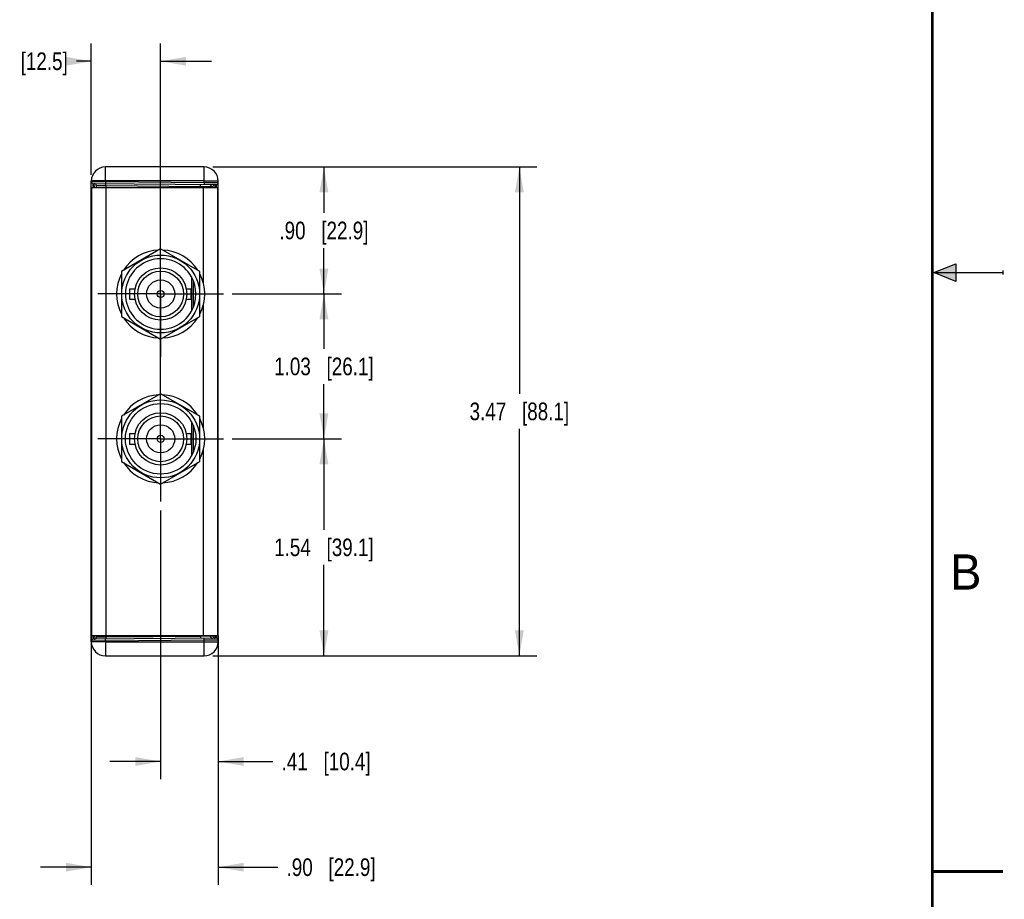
# Model space of a CAD drawing. Header units: inches. Extents: x 0 to 22, y 0 to 17.
# Tile 21 of 26: x 15 to 22, y 4.1 to 10.3. Entities that reach past the tile are written whole.
import ezdxf

# ---------------------------------------------------------------- set-up
doc = ezdxf.new("R2010")
doc.units = ezdxf.units.IN
doc.header["$LTSCALE"] = 1.21
doc.header["$MEASUREMENT"] = 0
doc.linetypes.add('CENTER', pattern=[0.6, 0.375, -0.075, 0.075, -0.075])
doc.layers.get('0').update_dxf_attribs({"linetype": 'CONTINUOUS'})
for name, color, linetype in [('02___PRT_ALL_AXES', 7, 'CONTINUOUS'), ('DEFAULT_1', 7, 'CENTER'), ('DIMENSIONS', 7, 'CONTINUOUS')]:
    doc.layers.add(name, color=color, linetype=linetype)
doc.styles.get("Standard").update_dxf_attribs({"font": 'txt', "width": 0.8})
doc.styles.add('TEXTSTYLE_2', font='txt')
doc.dimstyles.new('DIMSTYLE_1', dxfattribs={"dimtxt": 0.125, "dimasz": 0.18, "dimexe": 0.125, "dimexo": 0.0625, "dimgap": 0.0625, "dimtad": 0, "dimtih": 1, "dimtoh": 1, "dimzin": 4, "dimdsep": 46, "dimtxsty": 'STANDARD', "dimblk": '_FILLED', "dimblk1": '_FILLED', "dimblk2": '_FILLED', "dimcen": 0.09, "dimadec": 0, "dimazin": 0, "dimtp": 0.001, "dimtm": 0.001, "dimtfac": 1, "dimtofl": 0, "dimtmove": 0, "dimatfit": 3, "dimldrblk": '_FILLED', "dimfxl": 1, "dimtolj": 1, "dimtzin": 4, "dimarcsym": 0})

# ---------------------------------------------------------------- blocks, each defined once
blk = doc.blocks.new('_FILLED')
at = {"color": 0, "linetype": 'BYBLOCK'}
blk.add_solid([(0, 0), (-1, 0.174), (-1, -0.174)], dxfattribs=at)
blk = doc.blocks.new('*D4')
at = {"layer": 'DIMENSIONS', "color": 2, "linetype": 'CONTINUOUS'}
for p, q in [((16.5334, 7.3199), (17.3085, 7.3199)), ((17.1835, 7.3199), (17.1835, 6.6751)), ((17.1835, 5.7803), (17.1835, 6.4251)), ((16.396, 5.7803), (17.3085, 5.7803))]:
    blk.add_line(p, q, dxfattribs=at)
at = {"layer": 'DIMENSIONS', "color": 2, "linetype": 'CONTINUOUS', "xscale": 0.18, "yscale": 0.18, "zscale": 0.18}
for p, rotation in [((17.1835, 7.3199), 90), ((17.1835, 5.7803), 270)]:
    blk.add_blockref('_FILLED', p, dxfattribs=dict(at, rotation=rotation))
at = {"layer": 'DIMENSIONS', "color": 2, "linetype": 'CONTINUOUS', "insert": (17.1835, 6.6126), "char_height": 0.125, "width": 1.125, "attachment_point": 2, "line_spacing_factor": 0.9}
blk.add_mtext('1.54{\\Ftxt.shx;\\W1.000000;\\H0.125000; }[39.1]', dxfattribs=at)
blk = doc.blocks.new('*D5')
at = {"layer": 'DIMENSIONS', "color": 2, "linetype": 'CONTINUOUS'}
for p, q in [((16.5334, 8.3478), (17.3085, 8.3478)), ((17.1835, 8.3478), (17.1835, 7.9588)), ((17.1835, 7.3199), (17.1835, 7.7088)), ((16.5334, 7.3199), (17.3085, 7.3199))]:
    blk.add_line(p, q, dxfattribs=at)
at = {"layer": 'DIMENSIONS', "color": 2, "linetype": 'CONTINUOUS', "xscale": 0.18, "yscale": 0.18, "zscale": 0.18}
for p, rotation in [((17.1835, 8.3478), 90), ((17.1835, 7.3199), 270)]:
    blk.add_blockref('_FILLED', p, dxfattribs=dict(at, rotation=rotation))
at = {"layer": 'DIMENSIONS', "color": 2, "linetype": 'CONTINUOUS', "insert": (17.1835, 7.8963), "char_height": 0.125, "width": 1.125, "attachment_point": 2, "line_spacing_factor": 0.9}
blk.add_mtext('1.03{\\Ftxt.shx;\\W1.000000;\\H0.125000; }[26.1]', dxfattribs=at)
blk = doc.blocks.new('*D6')
at = {"layer": 'DIMENSIONS', "color": 2, "linetype": 'CONTINUOUS'}
for p, q in [((15.5335, 9.1932), (15.5335, 10.1243)), ((16.0255, 7.3824), (16.0255, 10.1243)), ((15.5335, 9.9993), (15.4291, 9.9993)), ((16.0255, 9.9993), (16.3855, 9.9993))]:
    blk.add_line(p, q, dxfattribs=at)
at = {"layer": 'DIMENSIONS', "color": 2, "linetype": 'CONTINUOUS', "xscale": 0.18, "yscale": 0.18, "zscale": 0.18}
blk.add_blockref('_FILLED', (15.5335, 9.9993), dxfattribs=at)
at = {"layer": 'DIMENSIONS', "color": 2, "linetype": 'CONTINUOUS', "xscale": 0.18, "yscale": 0.18, "zscale": 0.18, "rotation": 180}
blk.add_blockref('_FILLED', (16.0255, 9.9993), dxfattribs=at)
at = {"layer": 'DIMENSIONS', "color": 2, "linetype": 'CONTINUOUS', "insert": (15.3666, 10.0618), "char_height": 0.125, "width": 1.025, "attachment_point": 3, "line_spacing_factor": 0.9}
blk.add_mtext('.49{\\Ftxt.shx;\\W1.000000;\\H0.125000; }[12.5]', dxfattribs=at)
blk = doc.blocks.new('*D7')
at = {"layer": 'DIMENSIONS', "color": 2, "linetype": 'CONTINUOUS'}
for p, q in [((16.0255, 6.8119), (16.0255, 4.9053)), ((16.4335, 5.8292), (16.4335, 4.9053)), ((16.0255, 5.0303), (15.6655, 5.0303)), ((16.4335, 5.0303), (16.8208, 5.0303))]:
    blk.add_line(p, q, dxfattribs=at)
at = {"layer": 'DIMENSIONS', "color": 2, "linetype": 'CONTINUOUS', "xscale": 0.18, "yscale": 0.18, "zscale": 0.18}
blk.add_blockref('_FILLED', (16.0255, 5.0303), dxfattribs=at)
at = {"layer": 'DIMENSIONS', "color": 2, "linetype": 'CONTINUOUS', "xscale": 0.18, "yscale": 0.18, "zscale": 0.18, "rotation": 180}
blk.add_blockref('_FILLED', (16.4335, 5.0303), dxfattribs=at)
at = {"layer": 'DIMENSIONS', "color": 2, "linetype": 'CONTINUOUS', "insert": (16.8833, 5.0928), "char_height": 0.125, "width": 1.025, "attachment_point": 1, "line_spacing_factor": 0.9}
blk.add_mtext('.41{\\Ftxt.shx;\\W1.000000;\\H0.125000; }[10.4]', dxfattribs=at)
blk = doc.blocks.new('*D8')
at = {"layer": 'DIMENSIONS', "color": 2, "linetype": 'CONTINUOUS'}
for p, q in [((15.5335, 5.9567), (15.5335, 4.1553)), ((16.4335, 5.923), (16.4335, 4.1553)), ((15.5335, 4.2803), (15.1735, 4.2803)), ((16.4335, 4.2803), (16.856, 4.2803))]:
    blk.add_line(p, q, dxfattribs=at)
at = {"layer": 'DIMENSIONS', "color": 2, "linetype": 'CONTINUOUS', "xscale": 0.18, "yscale": 0.18, "zscale": 0.18}
blk.add_blockref('_FILLED', (15.5335, 4.2803), dxfattribs=at)
at = {"layer": 'DIMENSIONS', "color": 2, "linetype": 'CONTINUOUS', "xscale": 0.18, "yscale": 0.18, "zscale": 0.18, "rotation": 180}
blk.add_blockref('_FILLED', (16.4335, 4.2803), dxfattribs=at)
at = {"layer": 'DIMENSIONS', "color": 2, "linetype": 'CONTINUOUS', "insert": (16.9185, 4.3428), "char_height": 0.125, "width": 1.025, "attachment_point": 1, "line_spacing_factor": 0.9}
blk.add_mtext('.90{\\Ftxt.shx;\\W1.000000;\\H0.125000; }[22.9]', dxfattribs=at)
blk = doc.blocks.new('*D9')
at = {"layer": 'DIMENSIONS', "color": 2, "linetype": 'CONTINUOUS'}
for p, q in [((16.396, 9.2493), (17.3085, 9.2493)), ((17.1835, 9.2493), (17.1835, 8.9235)), ((17.1835, 8.3478), (17.1835, 8.6735)), ((16.5334, 8.3478), (17.3085, 8.3478))]:
    blk.add_line(p, q, dxfattribs=at)
at = {"layer": 'DIMENSIONS', "color": 2, "linetype": 'CONTINUOUS', "xscale": 0.18, "yscale": 0.18, "zscale": 0.18}
for p, rotation in [((17.1835, 9.2493), 90), ((17.1835, 8.3478), 270)]:
    blk.add_blockref('_FILLED', p, dxfattribs=dict(at, rotation=rotation))
at = {"layer": 'DIMENSIONS', "color": 2, "linetype": 'CONTINUOUS', "insert": (17.1835, 8.861), "char_height": 0.125, "width": 1.025, "attachment_point": 2, "line_spacing_factor": 0.9}
blk.add_mtext('.90{\\Ftxt.shx;\\W1.000000;\\H0.125000; }[22.9]', dxfattribs=at)
blk = doc.blocks.new('*D13')
at = {"layer": 'DIMENSIONS', "color": 2, "linetype": 'CONTINUOUS'}
for p, q in [((16.396, 9.2493), (18.6949, 9.2493)), ((18.5699, 9.2493), (18.5699, 7.6398)), ((18.5699, 5.7803), (18.5699, 7.3898)), ((16.396, 5.7803), (18.6949, 5.7803))]:
    blk.add_line(p, q, dxfattribs=at)
at = {"layer": 'DIMENSIONS', "color": 2, "linetype": 'CONTINUOUS', "xscale": 0.18, "yscale": 0.18, "zscale": 0.18}
for p, rotation in [((18.5699, 9.2493), 90), ((18.5699, 5.7803), 270)]:
    blk.add_blockref('_FILLED', p, dxfattribs=dict(at, rotation=rotation))
at = {"layer": 'DIMENSIONS', "color": 2, "linetype": 'CONTINUOUS', "insert": (18.5699, 7.5773), "char_height": 0.125, "width": 1.125, "attachment_point": 2, "line_spacing_factor": 0.9}
blk.add_mtext('3.47{\\Ftxt.shx;\\W1.000000;\\H0.125000; }[88.1]', dxfattribs=at)

msp = doc.modelspace()

# ---------------------------------------------------------------- hatches: boundary and pattern name
at = {"linetype": 'CONTINUOUS'}
msp.add_hatch(color=2, dxfattribs=at).paths.add_polyline_path([(21.6663, 8.5625), (21.6663, 8.4375), (21.51, 8.5)])

# ---------------------------------------------------------------- linework, layer by layer
at = {"color": 7, "linetype": 'CONTINUOUS'}
for p, q in [((15.6335, 9.145), (15.6335, 9.2493)), ((16.3335, 9.2493), (15.6335, 9.2493)), ((16.3335, 9.1389), (16.3335, 9.2493)), ((16.3335, 9.1511), (15.6335, 9.1511)), ((15.5335, 5.8803), (15.5335, 9.1493)), ((15.5335, 9.1455), (15.6335, 9.145)), ((15.547, 9.1043), (15.5472, 9.1317)), ((15.5472, 9.1317), (16.4196, 9.1241)), ((15.555, 9.1043), (15.5549, 9.1317)), ((15.5685, 9.1179), (15.5685, 9.1043)), ((15.5685, 9.1179), (15.6373, 9.1172)), ((15.6335, 9.145), (15.6334, 9.131)), ((15.6335, 9.145), (16.3335, 9.1389)), ((15.6373, 9.1172), (15.6372, 9.131)), ((15.6373, 9.1172), (15.6373, 9.1043)), ((15.6373, 9.1172), (16.3075, 9.1113)), ((16.3075, 9.1113), (16.3074, 9.1251)), ((16.3075, 9.1113), (16.3075, 9.1043)), ((16.3075, 9.1113), (16.3787, 9.1106)), ((16.3335, 9.1389), (16.3334, 9.1249)), ((16.3335, 9.1389), (16.4335, 9.1379)), ((16.3787, 9.1106), (16.3787, 9.1043)), ((16.3787, 9.1106), (16.3957, 9.1104)), ((16.4196, 9.1241), (16.4198, 9.1043)), ((16.4335, 5.8803), (16.4335, 9.1493)), ((15.5335, 9.0518), (15.536, 9.0518)), ((15.5335, 9.0412), (15.536, 9.0412)), ((15.5345, 9.0119), (15.536, 9.01)), ((16.4335, 9.0441), (16.4275, 9.0441)), ((15.5335, 9.0011), (15.5335, 9.0009)), ((15.5335, 9.0007), (15.5335, 9.0009)), ((15.5335, 9.0007), (15.5335, 9.0007)), ((15.536, 8.9104), (15.5335, 8.9104)), ((16.0255, 8.6682), (15.748, 8.508)), ((16.303, 8.508), (16.0255, 8.6682)), ((15.748, 8.508), (15.748, 8.1876)), ((16.2435, 8.4701), (16.2435, 8.2254)), ((16.303, 8.1876), (16.303, 8.508)), ((15.8055, 8.3852), (15.8055, 8.3102)), ((15.8055, 8.3852), (15.8436, 8.3852)), ((16.2074, 8.3852), (16.2385, 8.3852)), ((16.2385, 8.3852), (16.2385, 8.3102)), ((15.8055, 8.3102), (15.8436, 8.3102)), ((16.2074, 8.3102), (16.2385, 8.3102)), ((15.748, 8.1876), (16.0255, 8.0273)), ((16.0255, 8.0273), (16.303, 8.1876)), ((16.0255, 7.6403), (15.748, 7.4801)), ((16.303, 7.4801), (16.0255, 7.6403)), ((15.748, 7.4801), (15.748, 7.1596)), ((16.303, 7.1596), (16.303, 7.4801)), ((16.2435, 7.4422), (16.2435, 7.1975)), ((15.8055, 7.3574), (15.8055, 7.2824)), ((15.8055, 7.3574), (15.8436, 7.3574)), ((16.2074, 7.3574), (16.2385, 7.3574)), ((16.2385, 7.3574), (16.2385, 7.2824)), ((15.8055, 7.2824), (15.8436, 7.2824)), ((16.2074, 7.2824), (16.2385, 7.2824)), ((15.748, 7.1596), (16.0255, 6.9994)), ((16.0255, 6.9994), (16.303, 7.1596)), ((15.536, 6.1192), (15.5335, 6.1192)), ((15.5345, 6.0177), (15.536, 6.0196)), ((15.5335, 5.9884), (15.536, 5.9884)), ((15.5335, 5.9779), (15.536, 5.9779)), ((16.4335, 5.9855), (16.4275, 5.9855)), ((15.6335, 5.8846), (15.5335, 5.8841)), ((15.5472, 5.8979), (15.547, 5.9253)), ((16.4196, 5.9055), (15.5472, 5.8979)), ((15.5549, 5.8979), (15.555, 5.9253)), ((15.5685, 5.9253), (15.5685, 5.9117)), ((15.6373, 5.9124), (15.5685, 5.9117)), ((15.6335, 5.8846), (15.6334, 5.8986)), ((16.3335, 5.8907), (15.6335, 5.8846)), ((15.6335, 5.8846), (15.6335, 5.7803)), ((15.6335, 5.8786), (16.3335, 5.8786)), ((15.6373, 5.9124), (15.6372, 5.8987)), ((15.6373, 5.9253), (15.6373, 5.9124)), ((16.3075, 5.9183), (15.6373, 5.9124)), ((16.3075, 5.9183), (16.3074, 5.9045)), ((16.3075, 5.9253), (16.3075, 5.9183)), ((16.3787, 5.919), (16.3075, 5.9183)), ((16.3335, 5.8907), (16.3334, 5.9047)), ((16.4335, 5.8917), (16.3335, 5.8907)), ((16.3335, 5.7803), (16.3335, 5.8907)), ((16.3787, 5.9253), (16.3787, 5.919)), ((16.3957, 5.9192), (16.3787, 5.919)), ((16.396, 5.9196), (16.3957, 5.9192)), ((16.4198, 5.9253), (16.4196, 5.9055)), ((15.6335, 5.7803), (16.3335, 5.7803))]:
    msp.add_line(p, q, dxfattribs=at)
at = {"color": 3, "linetype": 'CONTINUOUS'}
for p, q in [((15.536, 9.1043), (15.536, 5.9253)), ((15.536, 9.1043), (16.4275, 9.1043)), ((15.636, 9.1043), (15.636, 5.9253)), ((16.3275, 9.1043), (16.3275, 8.428)), ((16.4275, 9.1043), (16.4275, 5.9253)), ((16.3275, 8.2676), (16.3275, 7.4)), ((16.3275, 7.2397), (16.3275, 5.9253)), ((15.536, 5.9253), (16.4275, 5.9253))]:
    msp.add_line(p, q, dxfattribs=at)
at = {"color": 2, "linetype": 'CONTINUOUS'}
for p, q in [((21.51, 8.5), (21.6663, 8.5625)), ((21.6663, 8.5625), (21.6663, 8.4375)), ((21.51, 8.5), (22, 8.5)), ((21.6663, 8.4375), (21.51, 8.5)), ((22, 8.515), (22, 8.485))]:
    msp.add_line(p, q, dxfattribs=at)
at = {"color": 7, "linetype": 'CONTINUOUS', "const_width": 0.02}
for points in [[(21.5, 0.5), (21.5, 16.5)], [(22, 4.25), (21.5, 4.25)]]:
    msp.add_lwpolyline(points, dxfattribs=at)
at = {"color": 7, "linetype": 'CONTINUOUS'}
for centre, radius in [((16.0255, 8.3478), 0.2765), ((16.0255, 8.3477), 0.1857), ((16.0255, 8.3477), 0.1625), ((16.0255, 8.3477), 0.1), ((16.0255, 8.3477), 0.025), ((16.0255, 7.3199), 0.2765), ((16.0255, 7.3199), 0.25), ((16.0255, 7.3199), 0.1857), ((16.0255, 7.3199), 0.1625), ((16.0255, 7.3199), 0.1), ((16.0255, 7.3199), 0.025)]:
    msp.add_circle(centre, radius, dxfattribs=at)
for centre, radius, start, end in [((15.6335, 9.1493), 0.1, 90, 180), ((16.3335, 9.1493), 0.1, 0, 90), ((15.5473, 9.1455), 0.0138, 180, 269.5), ((15.5547, 9.1179), 0.0138, 0, 89.5), ((16.3924, 9.1106), 0.0138, 89.5189, 180.01815), ((16.4095, 9.1104), 0.0138, 89.5189, 180.01815), ((16.4197, 9.1379), 0.0138, 269.5, 0.00002), ((15.5535, 9.0006), 0.02, 180, 208.89097), ((16.0255, 8.3478), 0.3125, 92.62701, 147.37323), ((16.0255, 8.3477), 0.25, 29.30811, 330.69189), ((16.0255, 8.3478), 0.3125, 32.62677, 87.37299), ((16.0255, 8.3478), 0.3125, 152.62832, 207.37168), ((16.0255, 8.3478), 0.25, 330.71515, 29.30107), ((16.0255, 8.3478), 0.3125, 332.62832, 27.37168), ((16.0255, 8.3478), 0.3125, 212.62855, 267.37121), ((16.0255, 8.3478), 0.3125, 272.62879, 327.37145), ((16.0255, 7.3199), 0.3125, 92.6279, 147.37234), ((16.0255, 7.3199), 0.3125, 32.62766, 87.3721), ((16.0255, 7.3199), 0.3125, 152.62832, 207.37168), ((16.0255, 7.3199), 0.3125, 332.62832, 27.37168), ((16.0255, 7.3199), 0.3125, 212.62766, 267.3721), ((16.0255, 7.3199), 0.3125, 272.6279, 327.37234), ((15.5535, 6.029), 0.02, 151.10903, 180), ((15.5473, 5.8841), 0.0138, 90.5, 180.00002), ((15.6335, 5.8803), 0.1, 180, 270), ((15.5547, 5.9117), 0.0138, 270.5, 360), ((16.3335, 5.8803), 0.1, 270, 360), ((16.3924, 5.919), 0.0138, 179.98185, 270.4811), ((16.4095, 5.9192), 0.0138, 179.98185, 270.4811), ((15.6498, 5.9466), 0.7615, 358.01776, 358.40075), ((16.4197, 5.8917), 0.0138, 0, 90.5)]:
    msp.add_arc(centre, radius, start, end, dxfattribs=at)
for points, knots in [([(15.6335, 9.1511), (15.627, 9.1511), (15.6143, 9.151), (15.5957, 9.1509), (15.5787, 9.1508), (15.5657, 9.1506), (15.5565, 9.1504), (15.5506, 9.1503), (15.5456, 9.1501), (15.5414, 9.15), (15.5381, 9.1498), (15.5359, 9.1497), (15.5347, 9.1496), (15.5341, 9.1495), (15.5337, 9.1494), (15.5335, 9.1494), (15.5335, 9.1493)], [0, 0, 0, 0, 0.194941, 0.382438, 0.555198, 0.706652, 0.772527, 0.830957, 0.8814, 0.923357, 0.956433, 0.980323, 0.988747, 0.99481, 0.998521, 1, 1, 1, 1]), ([(16.3335, 9.1511), (16.34, 9.1511), (16.3528, 9.151), (16.3713, 9.1509), (16.3884, 9.1508), (16.4014, 9.1506), (16.4106, 9.1504), (16.4164, 9.1503), (16.4214, 9.1501), (16.4256, 9.15), (16.4289, 9.1498), (16.4311, 9.1497), (16.4324, 9.1496), (16.433, 9.1495), (16.4333, 9.1494), (16.4335, 9.1494), (16.4335, 9.1493)], [0, 0, 0, 0, 0.194941, 0.382438, 0.555198, 0.706652, 0.772527, 0.830957, 0.8814, 0.923357, 0.956433, 0.980323, 0.988747, 0.99481, 0.998521, 1, 1, 1, 1]), ([(16.3957, 9.1104), (16.3959, 9.1104), (16.3961, 9.1097), (16.3963, 9.1087), (16.3965, 9.1067), (16.3967, 9.1052), (16.3967, 9.1043)], [0, 0, 0, 0, 0.074139, 0.264091, 0.573574, 1, 1, 1, 1]), ([(16.4096, 9.1242), (16.4098, 9.1242), (16.4099, 9.1236), (16.4101, 9.1228), (16.4102, 9.1211), (16.4104, 9.1189), (16.4105, 9.116), (16.4108, 9.1111), (16.4109, 9.1072), (16.411, 9.1043)], [0, 0, 0, 0, 0.018755, 0.068189, 0.149164, 0.261245, 0.403609, 0.575132, 1, 1, 1, 1]), ([(15.5335, 9.0156), (15.5335, 9.0146), (15.5338, 9.0133), (15.5344, 9.0122), (15.5345, 9.0119)], [0, 0, 0, 0, 0.740958, 1, 1, 1, 1]), ([(15.5335, 9.0036), (15.5335, 9.0032), (15.5338, 9.0011), (15.5349, 8.9992), (15.536, 8.9981)], [0, 0, 0, 0, 0.239832, 1, 1, 1, 1]), ([(15.5335, 9.0006), (15.5335, 8.9981), (15.5341, 8.9948), (15.5356, 8.9918), (15.536, 8.9911)], [0, 0, 0, 0, 0.755766, 1, 1, 1, 1]), ([(15.536, 6.0385), (15.5356, 6.0378), (15.5341, 6.0349), (15.5335, 6.0315), (15.5335, 6.029)], [0, 0, 0, 0, 0.243985, 1, 1, 1, 1]), ([(15.536, 6.0316), (15.5353, 6.0308), (15.534, 6.0291), (15.5335, 6.027), (15.5335, 6.026)], [0, 0, 0, 0, 0.519466, 1, 1, 1, 1]), ([(15.5335, 6.0141), (15.5335, 6.015), (15.5338, 6.0163), (15.5344, 6.0175), (15.5345, 6.0177)], [0, 0, 0, 0, 0.740958, 1, 1, 1, 1]), ([(15.6335, 5.8786), (15.627, 5.8786), (15.6143, 5.8786), (15.5957, 5.8787), (15.5787, 5.8788), (15.5657, 5.879), (15.5565, 5.8792), (15.5506, 5.8793), (15.5456, 5.8795), (15.5414, 5.8796), (15.5381, 5.8798), (15.5359, 5.8799), (15.5347, 5.88), (15.5341, 5.8801), (15.5337, 5.8802), (15.5335, 5.8803), (15.5335, 5.8803)], [0, 0, 0, 0, 0.194941, 0.382438, 0.555198, 0.706652, 0.772527, 0.830957, 0.8814, 0.923357, 0.956433, 0.980323, 0.988747, 0.99481, 0.998521, 1, 1, 1, 1]), ([(16.3335, 5.8786), (16.34, 5.8786), (16.3528, 5.8786), (16.3713, 5.8787), (16.3884, 5.8788), (16.4014, 5.879), (16.4106, 5.8792), (16.4164, 5.8793), (16.4214, 5.8795), (16.4256, 5.8796), (16.4289, 5.8798), (16.4311, 5.8799), (16.4324, 5.88), (16.433, 5.8801), (16.4333, 5.8802), (16.4335, 5.8803), (16.4335, 5.8803)], [0, 0, 0, 0, 0.194937, 0.382433, 0.555195, 0.70665, 0.772525, 0.830956, 0.881399, 0.923356, 0.956433, 0.980323, 0.988747, 0.99481, 0.998521, 1, 1, 1, 1]), ([(16.3967, 5.9253), (16.3966, 5.9241), (16.3964, 5.9222), (16.3962, 5.9203), (16.396, 5.9196)], [0, 0, 0, 0, 0.637185, 1, 1, 1, 1]), ([(16.4108, 5.9202), (16.4107, 5.9181), (16.4106, 5.9151), (16.4104, 5.9115), (16.4103, 5.9093), (16.4101, 5.9077), (16.41, 5.9065), (16.4099, 5.9059), (16.4097, 5.9054), (16.4096, 5.9054)], [0, 0, 0, 0, 0.427105, 0.598343, 0.739974, 0.851226, 0.931522, 0.980671, 1, 1, 1, 1])]:
    msp.add_open_spline(points, degree=3, knots=knots, dxfattribs=at)
at = {"layer": '02___PRT_ALL_AXES', "color": 3, "linetype": 'CONTINUOUS'}
for p, q in [((16.257, 8.4421), (16.257, 8.2535)), ((16.257, 7.4141), (16.257, 7.2256))]:
    msp.add_line(p, q, dxfattribs=at)
at = {"layer": 'DEFAULT_1', "color": 7, "linetype": 'CENTER'}
for p, q in [((16.0255, 8.3478), (16.0255, 8.7932)), ((16.0255, 8.3478), (15.5801, 8.3478)), ((16.0255, 8.3478), (16.0255, 7.9023)), ((16.0255, 8.3478), (16.4709, 8.3478)), ((16.0255, 7.3199), (16.0255, 7.7653)), ((16.0255, 7.3199), (15.5801, 7.3199)), ((16.0255, 7.3199), (16.4709, 7.3199)), ((16.0255, 7.3199), (16.0255, 6.8744))]:
    msp.add_line(p, q, dxfattribs=at)

# ---------------------------------------------------------------- texts
at = {"color": 2, "linetype": 'CONTINUOUS', "insert": (21.625, 6.5), "char_height": 0.25, "width": 0.25, "attachment_point": 1, "line_spacing_factor": 0.9, "style": 'TEXTSTYLE_2'}
msp.add_mtext('B', dxfattribs=at)

# ---------------------------------------------------------------- dimensions: what is measured, and where the dimension line sits
at = {"layer": 'DIMENSIONS', "color": 2, "linetype": 'CONTINUOUS'}
for base, p1, p2, angle, picture, middle in [((15.5335, 9.9993), (16.0255, 7.3199), (15.5335, 9.1307), 180, '*D6', (14.8541, 9.9993)), ((17.1835, 8.3478), (16.3335, 9.2493), (16.4709, 8.3478), 270, '*D9', (17.1835, 8.7985)), ((18.5699, 5.7803), (16.3335, 9.2493), (16.3335, 5.7803), 270, '*D13', (18.5699, 7.5148)), ((17.1835, 8.3478), (16.4709, 7.3199), (16.4709, 8.3478), 90, '*D5', (17.1835, 7.8338)), ((17.1835, 7.3199), (16.3335, 5.7803), (16.4709, 7.3199), 90, '*D4', (17.1835, 6.5501))]:
    dim = msp.add_linear_dim(base=base, p1=p1, p2=p2, angle=angle, dimstyle='DIMSTYLE_1', dxfattribs=at)
    dim.commit()
    dim.dimension.update_dxf_attribs({"geometry": picture, "text_midpoint": middle, "dimtype": 160})
for base, p1, p2, picture, middle in [((16.4335, 5.0303), (16.0255, 6.8744), (16.4335, 5.8917), '*D7', (17.3958, 5.0303)), ((16.4335, 4.2803), (15.5335, 6.0192), (16.4335, 5.9855), '*D8', (17.431, 4.2803))]:
    dim = msp.add_linear_dim(base=base, p1=p1, p2=p2, dimstyle='DIMSTYLE_1', dxfattribs=at)
    dim.commit()
    dim.dimension.update_dxf_attribs({"geometry": picture, "text_midpoint": middle, "dimtype": 160})

doc.saveas('drawing.dxf')
